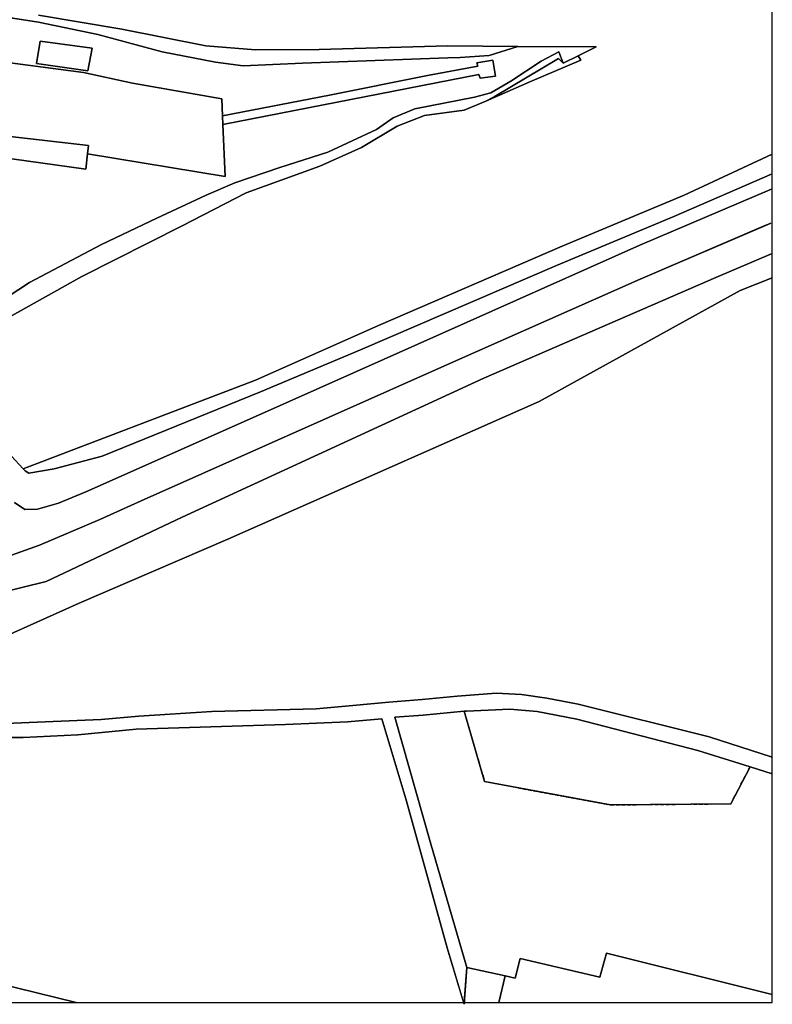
# Model space of a CAD drawing. Header units: millimetres. Extents: x 0 to 349009, y -191 to 220137.
# Tile 5 of 8: x 267376 to 349009, y -191 to 106606. Entities that reach past the tile are written whole.
import ezdxf

# ---------------------------------------------------------------- set-up
doc = ezdxf.new("R2010")
doc.units = ezdxf.units.MM
doc.header["$LTSCALE"] = 200
for name, pattern in [('BEBOUW', [1000.1, 1000, -0.1]), ('BESCHOE', [1000.1, 1000, -0.1]), ('CULTSCH', [3, 2, -1]), ('KADEMR', [1000.1, 1000, -0.1]), ('TAL-VLAK', [1000.1, 1000, -0.1]), ('TERR_AFSCH', [1000.1, 1000, -0.1]), ('VLIJN', [1000.1, 1000, -0.1])]:
    doc.linetypes.add(name, pattern=pattern)
doc.layers.add('T-25', color=7, linetype='Continuous')
doc.layers.add('T-70', color=5, linetype='Continuous')

msp = doc.modelspace()

# ---------------------------------------------------------------- linework, layer by layer
for p, q in [((349009, 0), (349009, 220137)), ((0, 0), (349009, 0))]:
    msp.add_line(p, q)
at = {"layer": 'T-25', "linetype": 'VLIJN'}
for p, q in [((262720, 107341, 112258), (269404, 106352, 112315)), ((269404, 106352, 112315), (262720, 107341, 112258)), ((269402, 107109, 111495), (278467, 105568, 111495)), ((269404, 106352, 112315), (275840, 104992, 112412)), ((275840, 104992, 112412), (269404, 106352, 112315)), ((275840, 104992, 112412), (282833, 103125, 112545)), ((282833, 103125, 112545), (275840, 104992, 112412)), ((278467, 105568, 111495), (287548, 103753, 111495)), ((269602, 104282, 114815), (269193, 101838, 114788)), ((275225, 103533, 114815), (269602, 104282, 114815)), ((269602, 104282, 114815), (269602, 104282, 114815)), ((287548, 103753, 111495), (292936, 103320, 111495)), ((299849, 103375, 111495), (313825, 103755, 111495)), ((313825, 103755, 111495), (321405, 103713, 111495)), ((318290, 102706, 112288), (321405, 103713, 111495)), ((321405, 103713, 111495), (318290, 102706, 112288)), ((321405, 103713, 111495), (329916, 103650, 111782)), ((329916, 103650, 111782), (327939, 102687, 111795)), ((274760, 101044, 114788), (275225, 103533, 114815)), ((282833, 103125, 112545), (288607, 102016, 112528)), ((288607, 102016, 112528), (282833, 103125, 112545)), ((292936, 103320, 111495), (299849, 103375, 111495)), ((315144, 102503, 112372), (318290, 102706, 112288)), ((318290, 102706, 112288), (315144, 102503, 112372)), ((323923, 102099, 111898), (325857, 103124, 111868)), ((325857, 103124, 111868), (323923, 102099, 111898)), ((325857, 103124, 111868), (326316, 101896, 111805)), ((326316, 101896, 111805), (325857, 103124, 111868)), ((327939, 102687, 111795), (326316, 101896, 111805)), ((326316, 101896, 111805), (327939, 102687, 111795)), ((327939, 102687, 111795), (328228, 102209, 111712)), ((327939, 102687, 111795), (327939, 102687, 111795)), ((263937, 102237, 112532), (274296, 100889, 112565)), ((274296, 100889, 112565), (263937, 102237, 112532)), ((269193, 101838, 114788), (274760, 101044, 114788)), ((288607, 102016, 112528), (291623, 101604, 112485)), ((291623, 101604, 112485), (288607, 102016, 112528)), ((291623, 101604, 112485), (298044, 101906, 112408)), ((298044, 101906, 112408), (291623, 101604, 112485)), ((298044, 101906, 112408), (313807, 102456, 112362)), ((313807, 102456, 112362), (298044, 101906, 112408)), ((317085, 101573, 112455), (311599, 100567, 112432)), ((311599, 100567, 112432), (317085, 101573, 112455)), ((313807, 102456, 112362), (315144, 102503, 112372)), ((315144, 102503, 112372), (313807, 102456, 112362)), ((313807, 102456, 112362), (313807, 102456, 112362)), ((318690, 102222, 112428), (316964, 101937, 112455)), ((316964, 101937, 112455), (318690, 102222, 112428)), ((316964, 101937, 112455), (317085, 101573, 112455)), ((317085, 101573, 112455), (316964, 101937, 112455)), ((319001, 100484, 112422), (318690, 102222, 112428)), ((318690, 102222, 112428), (319001, 100484, 112422)), ((325819, 102404, 111448), (318855, 98233, 111448)), ((318855, 98233, 111448), (325819, 102404, 111448)), ((320666, 99953, 112098), (323923, 102099, 111898)), ((323923, 102099, 111898), (320666, 99953, 112098)), ((328228, 102209, 111712), (322722, 99878, 111635)), ((326316, 101896, 111805), (325819, 102404, 111448)), ((325819, 102404, 111448), (326316, 101896, 111805)), ((274296, 100889, 112565), (279603, 99712, 112582)), ((279603, 99712, 112582), (274296, 100889, 112565)), ((289428, 95223, 112605), (317175, 100671, 112422)), ((317175, 100671, 112422), (289428, 95223, 112605)), ((311599, 100567, 112432), (300978, 98403, 112558)), ((300978, 98403, 112558), (311599, 100567, 112432)), ((317175, 100671, 112422), (317322, 100250, 112422)), ((317322, 100250, 112422), (317175, 100671, 112422)), ((317322, 100250, 112422), (319001, 100484, 112422)), ((319001, 100484, 112422), (317322, 100250, 112422)), ((279603, 99712, 112582), (289308, 98008, 112588)), ((289308, 98008, 112588), (279603, 99712, 112582)), ((322722, 99878, 111635), (317948, 97768, 111618)), ((318492, 98691, 112135), (320666, 99953, 112098)), ((320666, 99953, 112098), (318492, 98691, 112135)), ((300978, 98403, 112558), (289386, 96194, 112599)), ((289386, 96194, 112599), (300978, 98403, 112558)), ((316720, 98209, 112155), (318492, 98691, 112135)), ((318492, 98691, 112135), (316720, 98209, 112155)), ((289308, 98008, 112588), (289386, 96194, 112599)), ((289386, 96194, 112599), (289308, 98008, 112588)), ((310251, 96952, 112215), (316720, 98209, 112155)), ((316720, 98209, 112155), (310251, 96952, 112215)), ((317948, 97768, 111618), (315585, 96779, 111448)), ((318855, 98233, 111448), (317948, 97768, 111618)), ((317948, 97768, 111618), (318855, 98233, 111448)), ((289386, 96194, 112599), (289428, 95223, 112605)), ((289428, 95223, 112605), (289386, 96194, 112599)), ((289386, 96194, 112599), (289386, 96194, 112599)), ((307877, 95969, 112392), (310251, 96952, 112215)), ((310251, 96952, 112215), (307877, 95969, 112392)), ((311292, 96221, 111448), (308322, 95063, 111448)), ((315585, 96779, 111448), (311292, 96221, 111448)), ((289428, 95223, 112605), (289669, 89614, 112638)), ((289669, 89614, 112638), (289428, 95223, 112605)), ((308322, 95063, 111448), (304455, 92745, 111448)), ((306078, 94681, 112425), (307877, 95969, 112392)), ((307877, 95969, 112392), (306078, 94681, 112425)), ((274830, 92954, 112602), (265048, 94092, 112605)), ((300810, 92236, 112398), (306078, 94681, 112425)), ((306078, 94681, 112425), (300810, 92236, 112398)), ((274731, 92067, 112605), (274830, 92954, 112602)), ((274543, 90386, 113888), (274731, 92067, 112605)), ((289669, 89614, 112638), (274731, 92067, 112605)), ((274731, 92067, 112605), (289669, 89614, 112638)), ((295580, 90574, 112492), (300810, 92236, 112398)), ((300810, 92236, 112398), (295580, 90574, 112492)), ((304455, 92745, 111448), (299939, 90730, 111448)), ((339460, 87588, 111835), (349009, 92018, 111873)), ((264638, 91759, 113845), (274543, 90386, 113888)), ((290712, 88920, 112475), (295580, 90574, 112492)), ((295580, 90574, 112492), (290712, 88920, 112475)), ((299939, 90730, 111448), (291944, 87809, 111448)), ((349009, 89876, 112494), (338344, 85255, 112422)), ((338344, 85255, 112422), (349009, 89876, 112494)), ((287590, 87570, 112422), (290712, 88920, 112475)), ((290712, 88920, 112475), (287590, 87570, 112422)), ((291944, 87809, 111448), (284983, 84264, 111448)), ((326210, 82052, 111838), (339460, 87588, 111835)), ((334654, 82133, 112622), (349009, 88267, 112733)), ((349009, 88267, 112733), (334654, 82133, 112622)), ((282244, 85061, 112472), (287590, 87570, 112422)), ((287590, 87570, 112422), (282244, 85061, 112472)), ((276234, 82223, 112405), (282244, 85061, 112472)), ((282244, 85061, 112472), (276234, 82223, 112405)), ((338344, 85255, 112422), (325589, 79930, 112278)), ((325589, 79930, 112278), (338344, 85255, 112422)), ((334676, 78468, 112618), (348767, 84499, 112634)), ((284983, 84264, 111448), (274127, 78763, 111692)), ((348311, 84304, 112634), (334676, 78468, 112618)), ((268445, 78093, 112362), (276234, 82223, 112405)), ((276234, 82223, 112405), (268445, 78093, 112362)), ((306310, 73437, 111838), (326210, 82052, 111838)), ((310550, 71398, 112678), (334654, 82133, 112622)), ((334654, 82133, 112622), (310550, 71398, 112678)), ((342896, 78630, 112499), (349009, 81247, 112500)), ((349009, 81247, 112500), (342896, 78630, 112499)), ((325589, 79930, 112278), (304330, 70814, 112335)), ((304330, 70814, 112335), (325589, 79930, 112278)), ((261497, 73598, 112398), (268445, 78093, 112362)), ((268445, 78093, 112362), (261497, 73598, 112398)), ((274127, 78763, 111692), (266252, 74334, 111692)), ((314432, 69489, 112512), (334676, 78468, 112618)), ((334676, 78468, 112618), (314432, 69489, 112512)), ((317733, 67707, 112512), (342896, 78630, 112499)), ((342896, 78630, 112499), (317733, 67707, 112512)), ((349009, 78600, 111629), (345529, 77244, 111571)), ((345529, 77244, 111571), (349009, 78600, 111629)), ((345529, 77244, 111571), (323739, 65193, 110697)), ((323739, 65193, 110697), (345529, 77244, 111571)), ((292962, 67520, 111812), (306310, 73437, 111838)), ((292966, 63559, 112628), (310550, 71398, 112678)), ((310550, 71398, 112678), (292966, 63559, 112628)), ((304330, 70814, 112335), (293504, 66232, 112278)), ((293504, 66232, 112278), (304330, 70814, 112335)), ((280554, 54427, 112628), (314432, 69489, 112512)), ((314432, 69489, 112512), (280554, 54427, 112628)), ((267743, 57898, 111902), (292962, 67520, 111812)), ((284984, 52647, 112523), (317733, 67707, 112512)), ((317733, 67707, 112512), (284984, 52647, 112523)), ((293504, 66232, 112278), (276321, 59280, 112432)), ((276321, 59280, 112432), (293504, 66232, 112278)), ((323739, 65193, 110697), (289951, 50247, 110688)), ((289951, 50247, 110688), (323739, 65193, 110697)), ((274564, 55379, 112612), (292966, 63559, 112628)), ((292966, 63559, 112628), (274564, 55379, 112612)), ((265194, 60630, 112608), (267743, 57898, 111902)), ((276321, 59280, 112432), (271125, 57899, 112522)), ((271125, 57899, 112522), (276321, 59280, 112432)), ((267967, 57658, 112565), (267743, 57898, 111902)), ((267743, 57898, 111902), (267967, 57658, 112565)), ((271125, 57899, 112522), (268383, 57403, 112552)), ((268383, 57403, 112552), (271125, 57899, 112522)), ((268383, 57403, 112552), (267967, 57658, 112565)), ((267967, 57658, 112565), (268383, 57403, 112552)), ((271580, 54162, 112612), (274564, 55379, 112612)), ((274564, 55379, 112612), (271580, 54162, 112612)), ((266821, 54237, 112602), (267933, 53496, 112612)), ((267933, 53496, 112612), (266821, 54237, 112602)), ((267933, 53496, 112612), (269319, 53527, 112612)), ((269319, 53527, 112612), (267933, 53496, 112612)), ((269319, 53527, 112612), (271580, 54162, 112612)), ((271580, 54162, 112612), (269319, 53527, 112612)), ((276052, 52386, 112605), (280554, 54427, 112628)), ((280554, 54427, 112628), (276052, 52386, 112605)), ((269517, 49595, 112562), (276052, 52386, 112605)), ((276052, 52386, 112605), (269517, 49595, 112562)), ((270260, 45676, 112372), (284984, 52647, 112523)), ((284984, 52647, 112523), (270260, 45676, 112372)), ((289951, 50247, 110688), (273837, 43334, 110478)), ((273837, 43334, 110478), (289951, 50247, 110688)), ((262213, 47022, 112555), (269517, 49595, 112562)), ((269517, 49595, 112562), (262213, 47022, 112555)), ((255149, 41998, 112465), (270260, 45676, 112372)), ((270260, 45676, 112372), (255149, 41998, 112465)), ((273837, 43334, 110478), (258195, 36312, 110359)), ((258195, 36312, 110359), (273837, 43334, 110478)), ((314820, 33227, 110755), (311013, 32884, 110752)), ((311013, 32884, 110752), (314820, 33227, 110755)), ((319050, 33572, 110922), (314820, 33227, 110755)), ((314820, 33227, 110755), (319050, 33572, 110922)), ((321796, 33399, 110922), (319050, 33572, 110922)), ((319050, 33572, 110922), (321796, 33399, 110922)), ((324536, 33001, 110922), (321796, 33399, 110922)), ((321796, 33399, 110922), (324536, 33001, 110922)), ((303511, 32217, 110808), (299526, 31840, 110822)), ((299526, 31840, 110822), (303511, 32217, 110808)), ((307411, 32590, 110745), (303511, 32217, 110808)), ((303511, 32217, 110808), (307411, 32590, 110745)), ((311013, 32884, 110752), (307411, 32590, 110745)), ((307411, 32590, 110745), (311013, 32884, 110752)), ((327937, 32381, 110922), (324536, 33001, 110922)), ((324536, 33001, 110922), (327937, 32381, 110922)), ((342168, 28806, 110985), (327937, 32381, 110922)), ((327937, 32381, 110922), (342168, 28806, 110985)), ((280295, 31077, 110815), (276222, 30701, 110825)), ((276222, 30701, 110825), (280295, 31077, 110815)), ((288212, 31562, 110808), (280295, 31077, 110815)), ((280295, 31077, 110815), (288212, 31562, 110808)), ((299526, 31840, 110822), (288212, 31562, 110808)), ((288212, 31562, 110808), (299526, 31840, 110822)), ((311124, 31184, 110872), (308055, 30964, 110962)), ((308055, 30964, 110962), (311124, 31184, 110872)), ((315576, 31593, 110868), (311124, 31184, 110872)), ((311124, 31184, 110872), (315576, 31593, 110868)), ((315835, 31617, 110868), (315576, 31593, 110868)), ((315576, 31593, 110868), (315835, 31617, 110868)), ((315576, 31593, 110868), (317806, 23963, 111122)), ((317806, 23963, 111122), (315576, 31593, 110868)), ((315576, 31593, 110868), (315576, 31593, 110868)), ((320547, 31809, 110868), (315835, 31617, 110868)), ((315835, 31617, 110868), (320547, 31809, 110868)), ((323493, 31582, 110868), (320547, 31809, 110868)), ((320547, 31809, 110868), (323493, 31582, 110868)), ((327804, 30728, 110868), (323493, 31582, 110868)), ((323493, 31582, 110868), (327804, 30728, 110868)), ((271023, 30475, 110815), (264002, 30190, 110812)), ((264002, 30190, 110812), (271023, 30475, 110815)), ((276222, 30701, 110825), (271023, 30475, 110815)), ((271023, 30475, 110815), (276222, 30701, 110825)), ((296217, 30174, 110988), (280026, 29658, 110988)), ((280026, 29658, 110988), (296217, 30174, 110988)), ((302950, 30463, 110988), (296217, 30174, 110988)), ((296217, 30174, 110988), (302950, 30463, 110988)), ((306641, 30762, 110932), (302950, 30463, 110988)), ((302950, 30463, 110988), (306641, 30762, 110932)), ((309264, 22089, 111375), (306641, 30762, 110932)), ((306641, 30762, 110932), (309264, 22089, 111375)), ((308055, 30964, 110962), (311930, 17328, 111442)), ((311930, 17328, 111442), (308055, 30964, 110962)), ((340922, 27341, 111132), (327804, 30728, 110868)), ((327804, 30728, 110868), (340922, 27341, 111132)), ((273699, 29040, 111002), (267769, 28758, 111058)), ((267769, 28758, 111058), (273699, 29040, 111002)), ((280026, 29658, 110988), (273699, 29040, 111002)), ((273699, 29040, 111002), (280026, 29658, 110988)), ((267769, 28758, 111058), (261128, 28693, 110952)), ((261128, 28693, 110952), (267769, 28758, 111058)), ((349009, 26618, 111057), (342168, 28806, 110985)), ((342168, 28806, 110985), (349009, 26618, 111057)), ((346595, 25567, 111237), (340922, 27341, 111132)), ((340922, 27341, 111132), (346595, 25567, 111237)), ((344499, 21555, 111272), (346595, 25567, 111237)), ((346595, 25567, 111237), (344499, 21555, 111272)), ((349009, 24813, 111281), (346595, 25567, 111237)), ((346595, 25567, 111237), (349009, 24813, 111281)), ((317806, 23963, 111122), (331458, 21434, 111318)), ((331458, 21434, 111318), (317806, 23963, 111122)), ((311492, 14031, 111305), (309264, 22089, 111375)), ((309264, 22089, 111375), (311492, 14031, 111305)), ((331458, 21434, 111318), (344499, 21555, 111272)), ((344499, 21555, 111272), (331458, 21434, 111318)), ((311930, 17328, 111442), (315865, 3791, 111915)), ((315865, 3791, 111915), (311930, 17328, 111442)), ((313731, 5940, 111815), (311492, 14031, 111305)), ((311492, 14031, 111305), (313731, 5940, 111815)), ((315583, -191, 112058), (313731, 5940, 111815)), ((313731, 5940, 111815), (315525, 0, 112050)), ((331029, 5353, 123038), (330301, 2738, 117108)), ((349009, 885, 119218), (331029, 5353, 123038)), ((273496, 0, 116255), (251834, 5339, 111675)), ((321662, 4770, 116822), (321126, 2636, 116822)), ((330301, 2738, 117108), (321662, 4770, 116822)), ((315865, 3791, 111915), (315583, -191, 112058)), ((315596, 0, 112051), (315865, 3791, 111915)), ((315865, 3791, 111915), (320049, 2897, 111858)), ((320049, 2897, 111858), (315865, 3791, 111915)), ((315865, 3791, 111915), (315865, 3791, 111915)), ((320049, 2897, 111858), (319338, 0, 113128)), ((321126, 2636, 116822), (320049, 2897, 111858))]:
    msp.add_line(p, q, dxfattribs=at)
at = {"layer": 'T-25', "linetype": 'TAL-VLAK'}
for p, q in [((269404, 106352, 112315), (262720, 107341, 112258)), ((269402, 107109, 111495), (278467, 105568, 111495)), ((275840, 104992, 112412), (269404, 106352, 112315)), ((282833, 103125, 112545), (275840, 104992, 112412)), ((278467, 105568, 111495), (287548, 103753, 111495)), ((287548, 103753, 111495), (292936, 103320, 111495)), ((299849, 103375, 111495), (313825, 103755, 111495)), ((313825, 103755, 111495), (321405, 103713, 111495)), ((321405, 103713, 111495), (318290, 102706, 112288)), ((288607, 102016, 112528), (282833, 103125, 112545)), ((292936, 103320, 111495), (299849, 103375, 111495)), ((318290, 102706, 112288), (315144, 102503, 112372)), ((323923, 102099, 111898), (325857, 103124, 111868)), ((325857, 103124, 111868), (326316, 101896, 111805)), ((291623, 101604, 112485), (288607, 102016, 112528)), ((298044, 101906, 112408), (291623, 101604, 112485)), ((313807, 102456, 112362), (298044, 101906, 112408)), ((315144, 102503, 112372), (313807, 102456, 112362)), ((313807, 102456, 112362), (313807, 102456, 112362)), ((325819, 102404, 111448), (318855, 98233, 111448)), ((320666, 99953, 112098), (323923, 102099, 111898)), ((326316, 101896, 111805), (325819, 102404, 111448)), ((318492, 98691, 112135), (320666, 99953, 112098)), ((316720, 98209, 112155), (318492, 98691, 112135)), ((310251, 96952, 112215), (316720, 98209, 112155)), ((317948, 97768, 111618), (315585, 96779, 111448)), ((318855, 98233, 111448), (317948, 97768, 111618)), ((307877, 95969, 112392), (310251, 96952, 112215)), ((311292, 96221, 111448), (308322, 95063, 111448)), ((315585, 96779, 111448), (311292, 96221, 111448)), ((308322, 95063, 111448), (304455, 92745, 111448)), ((306078, 94681, 112425), (307877, 95969, 112392)), ((300810, 92236, 112398), (306078, 94681, 112425)), ((295580, 90574, 112492), (300810, 92236, 112398)), ((304455, 92745, 111448), (299939, 90730, 111448)), ((339460, 87588, 111835), (349009, 92018, 111873)), ((290712, 88920, 112475), (295580, 90574, 112492)), ((299939, 90730, 111448), (291944, 87809, 111448)), ((349009, 89876, 112494), (338344, 85255, 112422)), ((287590, 87570, 112422), (290712, 88920, 112475)), ((291944, 87809, 111448), (284983, 84264, 111448)), ((326210, 82052, 111838), (339460, 87588, 111835)), ((282244, 85061, 112472), (287590, 87570, 112422)), ((276234, 82223, 112405), (282244, 85061, 112472)), ((338344, 85255, 112422), (325589, 79930, 112278)), ((284983, 84264, 111448), (274127, 78763, 111692)), ((268445, 78093, 112362), (276234, 82223, 112405)), ((306310, 73437, 111838), (326210, 82052, 111838)), ((342896, 78630, 112499), (349009, 81247, 112500)), ((325589, 79930, 112278), (304330, 70814, 112335)), ((261497, 73598, 112398), (268445, 78093, 112362)), ((274127, 78763, 111692), (266252, 74334, 111692)), ((317733, 67707, 112512), (342896, 78630, 112499)), ((349009, 78600, 111629), (345529, 77244, 111571)), ((345529, 77244, 111571), (323739, 65193, 110697)), ((292962, 67520, 111812), (306310, 73437, 111838)), ((304330, 70814, 112335), (293504, 66232, 112278)), ((267743, 57898, 111902), (292962, 67520, 111812)), ((284984, 52647, 112523), (317733, 67707, 112512)), ((293504, 66232, 112278), (276321, 59280, 112432)), ((323739, 65193, 110697), (289951, 50247, 110688)), ((276321, 59280, 112432), (271125, 57899, 112522)), ((267967, 57658, 112565), (267743, 57898, 111902)), ((271125, 57899, 112522), (268383, 57403, 112552)), ((268383, 57403, 112552), (267967, 57658, 112565)), ((270260, 45676, 112372), (284984, 52647, 112523)), ((289951, 50247, 110688), (273837, 43334, 110478)), ((255149, 41998, 112465), (270260, 45676, 112372)), ((273837, 43334, 110478), (258195, 36312, 110359))]:
    msp.add_line(p, q, dxfattribs=at)
at = {"layer": 'T-25', "linetype": 'TERR_AFSCH'}
for p, q in [((269402, 107109, 111495), (278467, 105568, 111495)), ((278467, 105568, 111495), (287548, 103753, 111495)), ((287548, 103753, 111495), (292936, 103320, 111495)), ((299849, 103375, 111495), (313825, 103755, 111495)), ((313825, 103755, 111495), (321405, 103713, 111495)), ((292936, 103320, 111495), (299849, 103375, 111495)), ((274296, 100889, 112565), (263937, 102237, 112532)), ((311599, 100567, 112432), (317085, 101573, 112455)), ((316964, 101937, 112455), (318690, 102222, 112428)), ((317085, 101573, 112455), (316964, 101937, 112455)), ((318690, 102222, 112428), (319001, 100484, 112422)), ((279603, 99712, 112582), (274296, 100889, 112565)), ((317175, 100671, 112422), (289428, 95223, 112605)), ((300978, 98403, 112558), (311599, 100567, 112432)), ((317322, 100250, 112422), (317175, 100671, 112422)), ((319001, 100484, 112422), (317322, 100250, 112422)), ((289308, 98008, 112588), (279603, 99712, 112582)), ((289386, 96194, 112599), (300978, 98403, 112558)), ((289386, 96194, 112599), (289308, 98008, 112588)), ((317948, 97768, 111618), (315585, 96779, 111448)), ((289428, 95223, 112605), (289386, 96194, 112599)), ((311292, 96221, 111448), (308322, 95063, 111448)), ((315585, 96779, 111448), (311292, 96221, 111448)), ((289669, 89614, 112638), (289428, 95223, 112605)), ((308322, 95063, 111448), (304455, 92745, 111448)), ((274731, 92067, 112605), (289669, 89614, 112638)), ((304455, 92745, 111448), (299939, 90730, 111448)), ((299939, 90730, 111448), (291944, 87809, 111448)), ((291944, 87809, 111448), (284983, 84264, 111448)), ((349009, 88267, 112733), (334654, 82133, 112622)), ((348862, 84540, 112635), (334676, 78468, 112618)), ((284983, 84264, 111448), (274127, 78763, 111692)), ((334654, 82133, 112622), (310550, 71398, 112678)), ((274127, 78763, 111692), (266252, 74334, 111692)), ((334676, 78468, 112618), (314432, 69489, 112512)), ((310550, 71398, 112678), (292966, 63559, 112628)), ((314432, 69489, 112512), (280554, 54427, 112628)), ((292966, 63559, 112628), (274564, 55379, 112612)), ((274564, 55379, 112612), (271580, 54162, 112612)), ((267933, 53496, 112612), (266821, 54237, 112602)), ((269319, 53527, 112612), (267933, 53496, 112612)), ((271580, 54162, 112612), (269319, 53527, 112612)), ((280554, 54427, 112628), (276052, 52386, 112605)), ((276052, 52386, 112605), (269517, 49595, 112562)), ((269517, 49595, 112562), (262213, 47022, 112555)), ((311013, 32884, 110752), (314820, 33227, 110755)), ((314820, 33227, 110755), (319050, 33572, 110922)), ((319050, 33572, 110922), (321796, 33399, 110922)), ((321796, 33399, 110922), (324536, 33001, 110922)), ((299526, 31840, 110822), (303511, 32217, 110808)), ((303511, 32217, 110808), (307411, 32590, 110745)), ((307411, 32590, 110745), (311013, 32884, 110752)), ((324536, 33001, 110922), (327937, 32381, 110922)), ((327937, 32381, 110922), (342168, 28806, 110985)), ((276222, 30701, 110825), (280295, 31077, 110815)), ((280295, 31077, 110815), (288212, 31562, 110808)), ((288212, 31562, 110808), (299526, 31840, 110822)), ((308055, 30964, 110962), (311124, 31184, 110872)), ((311124, 31184, 110872), (315576, 31593, 110868)), ((315576, 31593, 110868), (315835, 31617, 110868)), ((315835, 31617, 110868), (320547, 31809, 110868)), ((320547, 31809, 110868), (323493, 31582, 110868)), ((323493, 31582, 110868), (327804, 30728, 110868)), ((264002, 30190, 110812), (271023, 30475, 110815)), ((271023, 30475, 110815), (276222, 30701, 110825)), ((280026, 29658, 110988), (296217, 30174, 110988)), ((296217, 30174, 110988), (302950, 30463, 110988)), ((302950, 30463, 110988), (306641, 30762, 110932)), ((306641, 30762, 110932), (309264, 22089, 111375)), ((311930, 17328, 111442), (308055, 30964, 110962)), ((327804, 30728, 110868), (340922, 27341, 111132)), ((267769, 28758, 111058), (273699, 29040, 111002)), ((273699, 29040, 111002), (280026, 29658, 110988)), ((261128, 28693, 110952), (267769, 28758, 111058)), ((342168, 28806, 110985), (349009, 26618, 111057)), ((340922, 27341, 111132), (346595, 25567, 111237)), ((346595, 25567, 111237), (349009, 24813, 111281)), ((309264, 22089, 111375), (311492, 14031, 111305)), ((315865, 3791, 111915), (311930, 17328, 111442)), ((311492, 14031, 111305), (313731, 5940, 111815)), ((313731, 5940, 111815), (315525, 0, 112050)), ((315583, -191, 112058), (315865, 3791, 111915)), ((320049, 2897, 111858), (315865, 3791, 111915))]:
    msp.add_line(p, q, dxfattribs=at)
at = {"layer": 'T-25', "linetype": 'BEBOUW'}
for p, q in [((269193, 101838, 114788), (269602, 104282, 114815)), ((269602, 104282, 114815), (275225, 103533, 114815)), ((269602, 104282, 114815), (269602, 104282, 114815)), ((275225, 103533, 114815), (274760, 101044, 114788)), ((274760, 101044, 114788), (269193, 101838, 114788)), ((265048, 94092, 112605), (274830, 92954, 112602)), ((274830, 92954, 112602), (274731, 92067, 112605)), ((274731, 92067, 112605), (274543, 90386, 113888)), ((274543, 90386, 113888), (264638, 91759, 113845)), ((330301, 2738, 117108), (331029, 5353, 123038)), ((331029, 5353, 123038), (349009, 885, 119218)), ((251834, 5339, 111675), (273496, 0, 116255)), ((321126, 2636, 116822), (321662, 4770, 116822)), ((321662, 4770, 116822), (330301, 2738, 117108)), ((319338, 0, 113128), (320049, 2897, 111858)), ((320049, 2897, 111858), (320049, 2897, 111858)), ((320049, 2897, 111858), (321126, 2636, 116822))]:
    msp.add_line(p, q, dxfattribs=at)
at = {"layer": 'T-25', "linetype": 'BESCHOE'}
for p, q in [((321405, 103713, 111495), (329916, 103650, 111782)), ((329916, 103650, 111782), (327939, 102687, 111795)), ((327939, 102687, 111795), (326316, 101896, 111805)), ((328228, 102209, 111712), (327939, 102687, 111795)), ((322722, 99878, 111635), (328228, 102209, 111712)), ((317948, 97768, 111618), (322722, 99878, 111635)), ((339460, 87588, 111835), (349009, 92018, 111873)), ((326210, 82052, 111838), (339460, 87588, 111835)), ((306310, 73437, 111838), (326210, 82052, 111838)), ((292962, 67520, 111812), (306310, 73437, 111838)), ((267743, 57898, 111902), (292962, 67520, 111812))]:
    msp.add_line(p, q, dxfattribs=at)
at = {"layer": 'T-25', "linetype": 'KADEMR'}
for p, q in [((265194, 60630, 112608), (267743, 57898, 111902)), ((267743, 57898, 111902), (267967, 57658, 112565)), ((267967, 57658, 112565), (268383, 57403, 112552))]:
    msp.add_line(p, q, dxfattribs=at)
at = {"layer": 'T-25', "linetype": 'CULTSCH'}
for p, q in [((315576, 31593, 110868), (317806, 23963, 111122)), ((344499, 21555, 111272), (346595, 25567, 111237)), ((317806, 23963, 111122), (331458, 21434, 111318)), ((331458, 21434, 111318), (344499, 21555, 111272))]:
    msp.add_line(p, q, dxfattribs=at)
at = {"layer": 'T-70'}
for p, q in [((278467, 105568, 111495), (269402, 107109, 111495)), ((287548, 103753, 111495), (278467, 105568, 111495)), ((292936, 103320, 111495), (287548, 103753, 111495)), ((313825, 103755, 111495), (299849, 103375, 111495)), ((321405, 103713, 111495), (313825, 103755, 111495)), ((329916, 103650, 111782), (321405, 103713, 111495)), ((327939, 102687, 111795), (329916, 103650, 111782)), ((299849, 103375, 111495), (292936, 103320, 111495)), ((328228, 102209, 111712), (327939, 102687, 111795)), ((322722, 99878, 111635), (328228, 102209, 111712)), ((317948, 97768, 111618), (322722, 99878, 111635)), ((315585, 96779, 111448), (317948, 97768, 111618)), ((308322, 95063, 111448), (311292, 96221, 111448)), ((311292, 96221, 111448), (315585, 96779, 111448)), ((304455, 92745, 111448), (308322, 95063, 111448)), ((299939, 90730, 111448), (304455, 92745, 111448)), ((349009, 92018, 111873), (339460, 87588, 111835)), ((291944, 87809, 111448), (299939, 90730, 111448)), ((284983, 84264, 111448), (291944, 87809, 111448)), ((339460, 87588, 111835), (326210, 82052, 111838)), ((274127, 78763, 111692), (284983, 84264, 111448)), ((326210, 82052, 111838), (306310, 73437, 111838)), ((266252, 74334, 111692), (274127, 78763, 111692)), ((306310, 73437, 111838), (292962, 67520, 111812)), ((292962, 67520, 111812), (267743, 57898, 111902)), ((267743, 57898, 111902), (265194, 60630, 112608))]:
    msp.add_line(p, q, dxfattribs=at)

doc.saveas('drawing.dxf')
